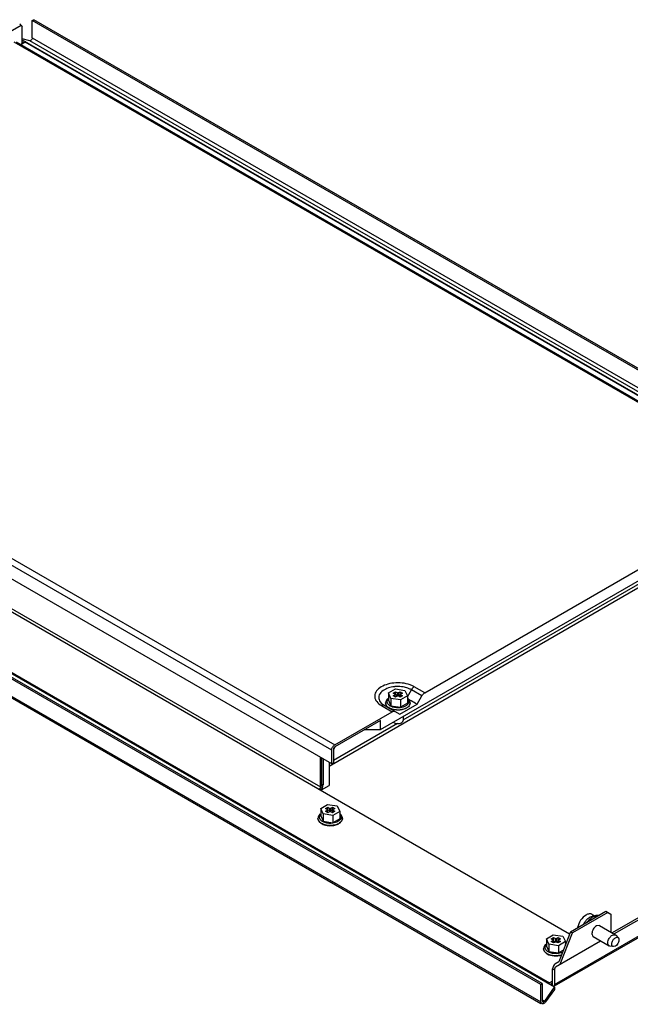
# Model space of a CAD drawing. Header units: millimetres. Extents: x 116 to 902, y 475 to 946.
# Tile 2 of 3: x 383 to 670, y 475 to 938. Entities that reach past the tile are written whole.
import ezdxf

# ---------------------------------------------------------------- set-up
doc = ezdxf.new("R2010")
doc.units = ezdxf.units.MM
doc.header["$LTSCALE"] = 92.436101
doc.layers.get('0').update_dxf_attribs({"linetype": 'CONTINUOUS'})

msp = doc.modelspace()

# ---------------------------------------------------------------- linework, layer by layer
at = {"color": 7}
for p, q in [((383.95, 935.47), (369.63, 927.2)), ((383.95, 935.47), (384.49, 934.7)), ((389.26, 937.72), (389.97, 938.12)), ((389.26, 929.55), (389.26, 937.72)), ((886.71, 650.52), (389.26, 937.72)), ((901.92, 642.56), (389.97, 938.12)), ((384.49, 927), (384.49, 934.7)), ((742.11, 718.9), (380.78, 927.51)), ((743.11, 719), (381.78, 927.61)), ((383.66, 926.52), (384.49, 927)), ((383.84, 926.42), (385.89, 927.6)), ((388.15, 928.24), (384.49, 929.09)), ((384.49, 928.73), (876.2, 644.85)), ((385.3, 927.26), (384.49, 927.73)), ((384.67, 926.9), (384.49, 927)), ((874.02, 645.79), (385.89, 927.6)), ((877.95, 645.46), (388.15, 928.24)), ((389.26, 929.55), (879.64, 646.44)), ((170.06, 805.85), (531.39, 597.24)), ((529.98, 594.79), (168.65, 803.4)), ((529.98, 588.26), (168.65, 796.87)), ((641.78, 508.2), (161.22, 785.64)), ((628.27, 484.57), (116.32, 780.13)), ((628.98, 484.98), (117.03, 780.54)), ((634.77, 483.28), (125.65, 777.21)), ((126.06, 777.59), (632.35, 485.29)), ((178.19, 777.48), (524.68, 577.44)), ((116.32, 771.97), (628.27, 476.4)), ((116.73, 771.05), (628.33, 475.69)), ((552.96, 604.39), (720.54, 701.14)), ((720.46, 697.79), (528.74, 587.1)), ((573.74, 621.69), (699.77, 694.45)), ((563.59, 608.93), (702.32, 689.02)), ((892.97, 632.95), (634.51, 483.74)), ((634.63, 484.57), (893.43, 633.98)), ((867.45, 627.55), (661.85, 508.85)), ((868.33, 627.04), (662.73, 508.34)), ((556.63, 621.61), (559.9, 623.5)), ((557.83, 619.03), (556.63, 621.61)), ((556.63, 621.61), (556.63, 618.18)), ((558.86, 621.55), (560, 622.21)), ((559.82, 621), (558.86, 621.55)), ((558.86, 620.29), (559.82, 620.84)), ((560, 619.63), (558.86, 620.29)), ((559.82, 619.74), (559.82, 620.84)), ((559.88, 619.7), (559.88, 620.92)), ((559.9, 623.5), (564.36, 622.81)), ((560, 622.21), (560.95, 621.66)), ((560, 620.98), (560, 622.21)), ((560, 620.98), (560.95, 620.43)), ((560.95, 620.43), (560.95, 621.66)), ((561.23, 621.66), (562.19, 622.21)), ((561.23, 621.66), (561.23, 620.43)), ((561.23, 620.43), (562.19, 620.98)), ((562.19, 622.21), (563.32, 621.55)), ((562.19, 620.98), (562.19, 622.21)), ((563.32, 620.29), (562.19, 619.63)), ((562.31, 619.7), (562.31, 620.92)), ((563.32, 621.55), (562.36, 621)), ((562.36, 620.84), (563.32, 620.29)), ((562.36, 620.84), (562.36, 619.74)), ((564.36, 622.81), (565.55, 620.23)), ((565.55, 619.86), (567.44, 623.12)), ((572.39, 620.27), (567.44, 623.12)), ((573.74, 621.69), (568.79, 624.55)), ((570.12, 616.33), (572.39, 620.27)), ((553.38, 615.65), (558.33, 612.79)), ((554.73, 615.78), (561.95, 611.62)), ((555.34, 616.81), (555.34, 616.91)), ((556.63, 618.18), (557.83, 615.61)), ((562.29, 618.34), (557.83, 619.03)), ((557.83, 619.03), (557.83, 615.61)), ((560.95, 620.19), (560, 619.63)), ((562.19, 619.63), (561.23, 620.19)), ((561.95, 611.62), (570.12, 616.33)), ((565.55, 620.23), (562.29, 618.34)), ((562.29, 618.34), (562.29, 614.92)), ((565.55, 616.8), (562.29, 614.92)), ((565.55, 620.23), (565.55, 616.8)), ((567.39, 617.9), (566.19, 618.59)), ((566.84, 616.84), (566.84, 616.93)), ((531.39, 597.24), (558.33, 612.79)), ((558.35, 613.92), (557, 614.49)), ((558.35, 613.92), (557.03, 614.56)), ((557.83, 615.61), (562.29, 614.92)), ((530.86, 590.04), (560.9, 607.38)), ((552.96, 608.67), (531.39, 596.22)), ((552.96, 604.39), (552.96, 608.67)), ((563.59, 610.52), (563.59, 608.67)), ((545.54, 604.39), (552.96, 604.39)), ((529.98, 588.26), (529.98, 594.79)), ((530.86, 595.3), (530.86, 588.77)), ((531.48, 596.17), (530.95, 595.25)), ((524.68, 577.44), (524.68, 591.32)), ((525.38, 577.85), (525.38, 590.91)), ((525.91, 590.61), (525.91, 578.36)), ((528.74, 588.98), (528.74, 578.16)), ((529.98, 588.26), (530.86, 588.77)), ((525.38, 578.67), (525.91, 578.36)), ((525.2, 576.11), (524.84, 576.32)), ((525.2, 576.11), (528.74, 578.16)), ((524.81, 567.31), (528.08, 569.2)), ((526.01, 564.74), (524.81, 567.31)), ((524.81, 567.31), (524.81, 563.88)), ((530.47, 564.05), (526.01, 564.74)), ((526.01, 564.74), (526.01, 561.31)), ((527.05, 567.26), (528.18, 567.91)), ((528, 566.71), (527.05, 567.26)), ((527.05, 565.99), (528, 566.54)), ((528.18, 565.34), (527.05, 565.99)), ((528, 565.44), (528, 566.54)), ((528.06, 565.4), (528.06, 566.62)), ((528.08, 569.2), (532.54, 568.51)), ((528.18, 567.91), (529.13, 567.36)), ((528.18, 566.68), (528.18, 567.91)), ((528.18, 566.68), (529.13, 566.13)), ((529.13, 565.89), (528.18, 565.34)), ((529.13, 566.13), (529.13, 567.36)), ((529.41, 567.36), (530.37, 567.91)), ((529.41, 567.36), (529.41, 566.13)), ((529.41, 566.13), (530.37, 566.68)), ((530.37, 565.34), (529.41, 565.89)), ((530.37, 567.91), (531.5, 567.26)), ((530.37, 566.68), (530.37, 567.91)), ((531.5, 565.99), (530.37, 565.34)), ((533.73, 565.93), (530.47, 564.05)), ((530.49, 565.4), (530.49, 566.62)), ((531.5, 567.26), (530.55, 566.71)), ((530.55, 566.54), (531.5, 565.99)), ((530.55, 566.54), (530.55, 565.44)), ((532.54, 568.51), (533.73, 565.93)), ((533.73, 565.93), (533.73, 562.5)), ((523.52, 562.54), (523.52, 562.62)), ((524.81, 563.88), (526.01, 561.31)), ((526.01, 561.31), (530.47, 560.62)), ((530.47, 564.05), (530.47, 560.62)), ((533.73, 562.5), (530.47, 560.62)), ((535.02, 562.54), (535.02, 562.62)), ((642.23, 509.37), (658.85, 518.96)), ((659.73, 518.45), (643.12, 508.86)), ((658.85, 518.96), (661.15, 517.64)), ((652.4, 517.51), (653.96, 516.62)), ((661.15, 517.64), (661.15, 509.26)), ((642.23, 509.37), (636.73, 495.18)), ((642.23, 509.37), (643.12, 508.86)), ((655.93, 512.27), (654.43, 512.12)), ((655.93, 512.27), (663.39, 507.97)), ((630.88, 506.08), (634.14, 507.96)), ((632.07, 503.5), (630.88, 506.08)), ((630.88, 506.08), (630.88, 502.65)), ((633.11, 506.02), (634.24, 506.67)), ((634.07, 505.47), (633.11, 506.02)), ((633.11, 504.75), (634.07, 505.31)), ((634.24, 504.1), (633.11, 504.75)), ((634.07, 504.2), (634.07, 505.31)), ((634.12, 504.1), (634.12, 505.39)), ((634.12, 504.89), (634.24, 504.96)), ((634.14, 507.96), (638.6, 507.27)), ((634.24, 506.67), (635.2, 506.12)), ((634.24, 504.96), (634.24, 506.67)), ((634.24, 504.96), (634.99, 504.53)), ((635.2, 504.65), (634.24, 504.1)), ((635.17, 492.84), (656.38, 505.08)), ((635.2, 504.65), (635.2, 506.12)), ((635.48, 506.12), (636.43, 506.67)), ((635.48, 506.12), (635.48, 504.65)), ((636.43, 504.1), (635.48, 504.65)), ((635.69, 504.53), (636.43, 504.96)), ((636.43, 506.67), (637.57, 506.02)), ((636.43, 504.96), (636.43, 506.67)), ((637.57, 504.75), (636.43, 504.1)), ((639.8, 504.7), (636.53, 502.81)), ((636.55, 504.1), (636.55, 505.39)), ((637.57, 506.02), (636.61, 505.47)), ((636.61, 505.31), (637.57, 504.75)), ((636.61, 505.31), (636.61, 504.2)), ((637.4, 494.13), (643.12, 508.86)), ((638.6, 507.27), (639.8, 504.7)), ((639.8, 504.7), (639.8, 503.1)), ((652.93, 507.08), (660.39, 502.77)), ((661.89, 507.82), (663.39, 507.97)), ((663.39, 507.97), (663.67, 507.72)), ((664.73, 506.44), (663.67, 507.72)), ((629.59, 501.31), (629.59, 501.39)), ((630.88, 502.65), (632.07, 500.07)), ((636.53, 502.81), (632.07, 503.5)), ((632.07, 503.5), (632.07, 500.07)), ((632.07, 500.07), (636.53, 499.38)), ((636.53, 502.81), (636.53, 499.38)), ((638.89, 500.74), (636.53, 499.38)), ((660.74, 502.64), (660.39, 502.77)), ((662.39, 502.37), (660.74, 502.64)), ((663.31, 502.59), (662.39, 502.37)), ((634.29, 493.35), (633.75, 491.96)), ((633.75, 491.96), (634.63, 491.45)), ((633.75, 484.26), (633.75, 491.96)), ((634.63, 491.45), (635.17, 492.84)), ((634.63, 491.45), (634.63, 484.57)), ((636.73, 495.18), (634.91, 494.13)), ((633.75, 486.1), (632.35, 485.29)), ((628.27, 484.57), (628.98, 484.98)), ((628.27, 476.4), (628.27, 484.57)), ((628.98, 484.98), (628.98, 476.81)), ((630.09, 476.78), (634.77, 483.28)), ((634.77, 482.28), (630.49, 476.35)), ((632.51, 484.57), (633.75, 485.28)), ((632.86, 484.77), (633.75, 484.26)), ((634.77, 483.28), (634.77, 482.28)), ((628.98, 477.43), (630.09, 476.78)), ((628.98, 476.81), (629.18, 476.35)), ((628.68, 475.49), (628.27, 476.4))]:
    msp.add_line(p, q, dxfattribs=at)
for centre, radius, start, end in [((561.07, 609.37), 15.28, 93.049, 95.4543), ((561.69, 612.27), 12.31, 70.3814, 76.0379), ((558.53, 622.41), 7.64, 236.2808, 236.9712), ((558.74, 622.73), 8.02, 236.9897, 240.0197), ((557.31, 616.81), 1.97, 180.0274, 192.5701), ((187.43, -47.79), 766.49, 60.04829, 60.28353), ((560.55, 622.75), 9.1, 256.0029, 256.9544), ((560.67, 621.34), 7.77, 252.5888, 253.5911), ((520.83, 578.85), 5.15, 327.9268, 329.2486), ((529.82, 566.74), 7.37, 286.814, 291.9468), ((529.82, 566.66), 7.37, 286.8844, 291.789), ((656.83, 508.31), 9.73, 142.3739, 147.1285), ((656.07, 508.82), 7.95, 137.6082, 142.7841), ((651.44, 515.84), 1.93, 59.9917, 67.7345), ((653.13, 513.87), 2.89, 94.0707, 99.9312), ((657.51, 509.22), 7.83, 122.7668, 127.7725), ((657.04, 509.94), 6.98, 120.0185, 122.7223), ((656.3, 511.38), 5.36, 110.9059, 114.1309), ((655.2, 513), 4.08, 101.3196, 104.1469), ((657.04, 508.17), 9.98, 147.1236, 151.1597), ((637.19, 500.29), 4.29, 49.1457, 51.852)]:
    msp.add_arc(centre, radius, start, end, dxfattribs=at)
for centre, major_axis, ratio, start_param, end_param in [((383.07, 935.98), (1, -0.86), 0.218396, 0.708661, 1.494059), ((635.17, 492.84), (0.31, 1.39), 0.697902, 0.56815, 1.353548)]:
    msp.add_ellipse(centre, major_axis=major_axis, ratio=ratio, start_param=start_param, end_param=end_param, dxfattribs=at)
for points in [[(386.29, 927.69), (386.17, 927.72), (386.02, 927.68), (385.91, 927.62)], [(560.95, 620.43), (561.01, 620.4), (561.08, 620.37), (561.14, 620.4)], [(560.95, 620.19), (561.01, 620.22), (561.15, 620.25), (561.16, 620.18)], [(561.23, 621.66), (561.17, 621.62), (561.03, 621.59), (561.02, 621.66)], [(555.41, 616.41), (555.37, 616.57), (555.34, 616.72), (555.34, 616.88)], [(556.39, 619.03), (556.27, 618.92), (556.16, 618.82), (556.06, 618.7)], [(556.37, 618.53), (556.53, 618.76), (556.72, 618.97), (556.93, 619.15)], [(566.14, 618.68), (565.98, 618.86), (565.8, 619.03), (565.61, 619.19)], [(565.83, 618.51), (565.97, 618.28), (566.08, 618.01), (566.12, 617.74)], [(566.74, 617.61), (566.63, 618), (566.41, 618.37), (566.14, 618.68)], [(566.84, 616.94), (566.84, 617.17), (566.81, 617.39), (566.74, 617.61)], [(558.53, 614.98), (558.18, 615.1), (557.84, 615.24), (557.52, 615.43)], [(559.7, 613.62), (559.29, 613.68), (558.88, 613.76), (558.48, 613.88)], [(559.68, 613.68), (559.28, 613.73), (558.88, 613.8), (558.49, 613.89)], [(531.39, 596.22), (531.09, 596.04), (530.86, 595.66), (530.86, 595.3)], [(523.97, 576.22), (524.11, 576.3), (524.22, 576.41), (524.32, 576.53)], [(524.57, 564.73), (524.46, 564.63), (524.35, 564.53), (524.25, 564.41)], [(524.56, 564.23), (524.71, 564.47), (524.9, 564.67), (525.12, 564.85)], [(529.13, 566.13), (529.19, 566.1), (529.26, 566.07), (529.32, 566.1)], [(529.13, 565.89), (529.19, 565.92), (529.33, 565.95), (529.34, 565.88)], [(529.41, 567.36), (529.35, 567.32), (529.22, 567.29), (529.2, 567.36)], [(534.21, 564.51), (534.07, 564.65), (533.93, 564.78), (533.78, 564.9)], [(526.76, 560.66), (526.4, 560.79), (526.04, 560.94), (525.7, 561.13)], [(534.01, 564.21), (534.15, 563.98), (534.26, 563.72), (534.3, 563.45)], [(535.02, 562.62), (535.02, 562.4), (534.98, 562.17), (534.91, 561.96)], [(534.93, 561.95), (534.99, 562.14), (535.02, 562.34), (535.02, 562.54)], [(652.17, 517.63), (651.94, 517.72), (651.7, 517.77), (651.46, 517.78)], [(652.84, 516.39), (652.64, 516.28), (652.45, 516.15), (652.27, 516.02)], [(652.93, 516.76), (653.26, 516.78), (653.6, 516.74), (653.91, 516.62)], [(653.55, 515.98), (653.73, 516.09), (653.92, 516.18), (654.11, 516.27)], [(655.31, 517.07), (655, 517.09), (654.7, 517.06), (654.4, 517)], [(655.79, 516.99), (655.63, 517.03), (655.47, 517.05), (655.31, 517.07)], [(635.2, 504.65), (635.26, 504.69), (635.4, 504.72), (635.41, 504.65)], [(635.48, 506.12), (635.42, 506.09), (635.28, 506.06), (635.27, 506.13)], [(630.64, 503.5), (630.53, 503.4), (630.42, 503.29), (630.32, 503.18)], [(630.62, 503), (630.77, 503.23), (630.97, 503.44), (631.18, 503.61)], [(632.87, 499.41), (632.49, 499.54), (632.12, 499.7), (631.77, 499.9)], [(638.52, 499.69), (638.29, 499.59), (638.06, 499.5), (637.82, 499.42)], [(631.94, 484.91), (632.05, 485.06), (632.19, 485.2), (632.35, 485.29)], [(629.18, 476.35), (629.23, 476.32), (629.3, 476.31), (629.36, 476.31)]]:
    msp.add_open_spline(points, degree=3, dxfattribs=at)
for points, knots in [([(389.26, 929.55), (389.26, 929.39), (389.13, 928.82), (388.57, 928.14), (388.15, 928.24)], [0, 0, 0, 0, 0.274324, 1, 1, 1, 1]), ([(566.83, 625.45), (564.42, 626.31), (560.46, 626.68), (555.61, 625.69), (552.62, 624.27), (550.56, 622.25), (549.93, 619.68), (551.09, 617.24), (552.53, 616.14), (553.38, 615.65)], [0, 0, 0, 0, 0.304885, 0.455341, 0.587638, 0.696337, 0.788303, 0.883833, 1, 1, 1, 1]), ([(568.79, 624.55), (568.64, 624.63), (568.01, 624.98), (567.34, 625.26), (566.83, 625.45)], [0, 0, 0, 0, 0.240539, 1, 1, 1, 1]), ([(555.96, 623.72), (554.34, 623.07), (552.16, 621.54), (552.06, 618.99), (552.6, 617.44), (553.56, 616.54), (554.29, 616.06)], [0, 0, 0, 0, 0.520411, 0.628355, 0.739968, 1, 1, 1, 1]), ([(559.62, 624.57), (559.29, 624.54), (558.05, 624.38), (556.82, 624.06), (555.96, 623.72)], [0, 0, 0, 0, 0.260018, 1, 1, 1, 1]), ([(559.89, 620.92), (559.89, 620.91), (559.87, 620.88), (559.83, 620.88), (559.81, 620.88)], [0, 0, 0, 0, 0.337821, 1, 1, 1, 1]), ([(559.82, 621), (559.84, 620.99), (559.87, 620.97), (559.89, 620.94), (559.89, 620.92)], [0, 0, 0, 0, 0.552589, 1, 1, 1, 1]), ([(564.66, 624.21), (564.31, 624.3), (562.86, 624.6), (561.37, 624.68), (560.26, 624.62)], [0, 0, 0, 0, 0.244299, 1, 1, 1, 1]), ([(561.14, 620.4), (561.14, 620.4), (561.16, 620.41), (561.16, 620.43), (561.16, 620.44)], [0, 0, 0, 0, 0.478191, 1, 1, 1, 1]), ([(562.29, 620.92), (562.29, 620.93), (562.32, 620.96), (562.35, 620.96), (562.37, 620.96)], [0, 0, 0, 0, 0.337821, 1, 1, 1, 1]), ([(562.36, 620.84), (562.35, 620.85), (562.32, 620.87), (562.29, 620.9), (562.29, 620.92)], [0, 0, 0, 0, 0.552589, 1, 1, 1, 1]), ([(567.44, 623.12), (567.32, 623.19), (566.79, 623.48), (566.25, 623.71), (565.82, 623.86)], [0, 0, 0, 0, 0.240539, 1, 1, 1, 1]), ([(568.79, 624.55), (568.66, 624.47), (568.12, 624.09), (567.69, 623.56), (567.44, 623.12)], [0, 0, 0, 0, 0.229114, 1, 1, 1, 1]), ([(572.39, 620.27), (572.48, 620.42), (572.84, 620.97), (573.32, 621.45), (573.74, 621.69)], [0, 0, 0, 0, 0.267145, 1, 1, 1, 1]), ([(554.73, 615.78), (554.64, 615.83), (554.19, 616), (553.69, 615.83), (553.38, 615.65)], [0, 0, 0, 0, 0.220911, 1, 1, 1, 1]), ([(556.06, 618.7), (555.95, 618.57), (555.55, 618.05), (555.33, 617.37), (555.34, 616.88)], [0, 0, 0, 0, 0.260756, 1, 1, 1, 1]), ([(557.01, 614.48), (556.8, 614.61), (556.1, 615.06), (555.52, 615.79), (555.39, 616.38)], [0, 0, 0, 0, 0.287406, 1, 1, 1, 1]), ([(557.03, 614.56), (556.82, 614.68), (556.13, 615.14), (555.56, 615.84), (555.41, 616.41)], [0, 0, 0, 0, 0.286049, 1, 1, 1, 1]), ([(556.06, 617.24), (556.01, 617.57), (556.09, 618.04), (556.31, 618.43), (556.37, 618.53)], [0, 0, 0, 0, 0.734283, 1, 1, 1, 1]), ([(557.52, 615.43), (557.32, 615.54), (556.67, 615.98), (556.14, 616.69), (556.06, 617.24)], [0, 0, 0, 0, 0.290194, 1, 1, 1, 1]), ([(566.12, 617.74), (566.16, 617.47), (566.1, 616.87), (565.58, 616.07), (564.72, 615.41), (564.01, 615.1), (563.62, 614.97)], [0, 0, 0, 0, 0.204778, 0.43032, 0.69476, 1, 1, 1, 1]), ([(566.84, 616.93), (566.84, 616.31), (566.04, 614.9), (564.69, 614.28), (563.91, 614.02)], [0, 0, 0, 0, 0.42903, 1, 1, 1, 1]), ([(566.84, 616.84), (566.84, 616.22), (566.05, 614.83), (564.71, 614.2), (563.93, 613.95)], [0, 0, 0, 0, 0.429038, 1, 1, 1, 1]), ([(558.33, 612.79), (558.44, 612.86), (558.86, 613.06), (559.39, 613.09), (559.68, 612.93)], [0, 0, 0, 0, 0.295505, 1, 1, 1, 1]), ([(563.62, 614.97), (563.22, 614.84), (561.55, 614.45), (559.76, 614.56), (558.53, 614.98)], [0, 0, 0, 0, 0.245856, 1, 1, 1, 1]), ([(563.91, 614.02), (563.58, 613.92), (562.2, 613.56), (560.75, 613.56), (559.68, 613.68)], [0, 0, 0, 0, 0.241717, 1, 1, 1, 1]), ([(563.93, 613.95), (563.6, 613.84), (562.22, 613.49), (560.77, 613.46), (559.7, 613.62)], [0, 0, 0, 0, 0.241409, 1, 1, 1, 1]), ([(559, 607.88), (559.49, 607.45), (560.88, 607.09), (562.26, 607.31), (562.86, 607.65)], [0, 0, 0, 0, 0.485013, 1, 1, 1, 1]), ([(562.86, 607.65), (562.97, 607.72), (563.32, 607.95), (563.59, 608.37), (563.59, 608.67)], [0, 0, 0, 0, 0.294565, 1, 1, 1, 1]), ([(529.98, 594.79), (529.98, 595.28), (530.31, 596.23), (530.97, 597), (531.39, 597.24)], [0, 0, 0, 0, 0.500002, 1, 1, 1, 1]), ([(524.32, 576.53), (524.48, 576.73), (524.64, 577.04), (524.68, 577.37), (524.68, 577.44)], [0, 0, 0, 0, 0.771242, 1, 1, 1, 1]), ([(525.38, 577.85), (525.38, 577.68), (525.28, 576.94), (524.9, 576.25), (524.51, 575.84)], [0, 0, 0, 0, 0.230725, 1, 1, 1, 1]), ([(525.26, 576.21), (525.36, 576.38), (525.7, 577.04), (525.91, 577.79), (525.91, 578.34)], [0, 0, 0, 0, 0.266675, 1, 1, 1, 1]), ([(528.07, 566.62), (528.07, 566.61), (528.05, 566.58), (528.01, 566.58), (527.99, 566.58)], [0, 0, 0, 0, 0.337821, 1, 1, 1, 1]), ([(528, 566.71), (528.02, 566.7), (528.05, 566.67), (528.07, 566.64), (528.07, 566.62)], [0, 0, 0, 0, 0.552589, 1, 1, 1, 1]), ([(529.32, 566.1), (529.32, 566.11), (529.34, 566.12), (529.34, 566.13), (529.34, 566.14)], [0, 0, 0, 0, 0.478191, 1, 1, 1, 1]), ([(530.47, 566.62), (530.47, 566.63), (530.5, 566.66), (530.53, 566.66), (530.55, 566.66)], [0, 0, 0, 0, 0.337821, 1, 1, 1, 1]), ([(530.55, 566.54), (530.53, 566.55), (530.5, 566.57), (530.47, 566.61), (530.47, 566.62)], [0, 0, 0, 0, 0.552589, 1, 1, 1, 1]), ([(524.25, 564.41), (524.14, 564.29), (523.74, 563.77), (523.52, 563.11), (523.52, 562.62)], [0, 0, 0, 0, 0.260626, 1, 1, 1, 1]), ([(525.21, 560.28), (524.73, 560.55), (523.91, 561.18), (523.52, 562.18), (523.52, 562.62)], [0, 0, 0, 0, 0.55083, 1, 1, 1, 1]), ([(523.52, 562.54), (523.52, 562.09), (523.91, 561.09), (524.73, 560.47), (525.21, 560.19)], [0, 0, 0, 0, 0.449168, 1, 1, 1, 1]), ([(524.24, 562.94), (524.19, 563.27), (524.27, 563.74), (524.49, 564.14), (524.56, 564.23)], [0, 0, 0, 0, 0.734283, 1, 1, 1, 1]), ([(525.7, 561.13), (525.5, 561.25), (524.85, 561.68), (524.32, 562.39), (524.24, 562.94)], [0, 0, 0, 0, 0.290194, 1, 1, 1, 1]), ([(526.5, 559.71), (526.38, 559.75), (525.94, 559.91), (525.51, 560.1), (525.21, 560.28)], [0, 0, 0, 0, 0.261507, 1, 1, 1, 1]), ([(525.21, 560.19), (525.3, 560.14), (525.71, 559.92), (526.14, 559.75), (526.48, 559.64)], [0, 0, 0, 0, 0.238216, 1, 1, 1, 1]), ([(531.78, 560.66), (531.38, 560.53), (529.74, 560.15), (527.97, 560.26), (526.76, 560.66)], [0, 0, 0, 0, 0.245831, 1, 1, 1, 1]), ([(534.3, 563.45), (534.34, 563.17), (534.28, 562.57), (533.75, 561.76), (532.88, 561.1), (532.17, 560.79), (531.78, 560.66)], [0, 0, 0, 0, 0.20446, 0.429911, 0.694516, 1, 1, 1, 1]), ([(532.55, 559.81), (532.85, 559.93), (533.81, 560.39), (534.7, 561.22), (534.93, 561.95)], [0, 0, 0, 0, 0.294211, 1, 1, 1, 1]), ([(534.91, 561.96), (534.83, 561.75), (534.32, 560.81), (533.34, 560.21), (532.57, 559.9)], [0, 0, 0, 0, 0.214682, 1, 1, 1, 1]), ([(535.02, 562.62), (535.02, 563.13), (534.77, 563.84), (534.33, 564.37), (534.21, 564.51)], [0, 0, 0, 0, 0.737548, 1, 1, 1, 1]), ([(526.48, 559.64), (526.91, 559.5), (528.71, 559.09), (530.63, 559.2), (531.96, 559.61)], [0, 0, 0, 0, 0.245688, 1, 1, 1, 1]), ([(531.95, 559.68), (531.52, 559.55), (529.72, 559.17), (527.81, 559.3), (526.5, 559.71)], [0, 0, 0, 0, 0.246794, 1, 1, 1, 1]), ([(649.52, 517.23), (648.49, 516.64), (646.77, 514.81), (645.77, 512.53), (645.54, 511.31)], [0, 0, 0, 0, 0.486963, 1, 1, 1, 1]), ([(649.13, 514.25), (649.28, 514.45), (649.91, 515.2), (650.66, 515.85), (651.28, 516.21)], [0, 0, 0, 0, 0.2667, 1, 1, 1, 1]), ([(651.46, 517.78), (651.3, 517.79), (650.62, 517.75), (649.97, 517.49), (649.52, 517.23)], [0, 0, 0, 0, 0.22569, 1, 1, 1, 1]), ([(652.27, 516.02), (652.1, 515.9), (651.41, 515.37), (650.79, 514.74), (650.37, 514.22)], [0, 0, 0, 0, 0.237997, 1, 1, 1, 1]), ([(651.28, 516.21), (651.4, 516.27), (651.82, 516.5), (652.28, 516.66), (652.63, 516.72)], [0, 0, 0, 0, 0.267372, 1, 1, 1, 1]), ([(654.21, 516.96), (654.09, 516.93), (653.62, 516.79), (653.17, 516.58), (652.84, 516.39)], [0, 0, 0, 0, 0.236452, 1, 1, 1, 1]), ([(654.43, 512.12), (653.8, 511.76), (652.81, 510.62), (652.31, 509.19), (652.31, 508.46)], [0, 0, 0, 0, 0.499764, 1, 1, 1, 1]), ([(634.14, 505.39), (634.14, 505.38), (634.11, 505.35), (634.08, 505.35), (634.06, 505.35)], [0, 0, 0, 0, 0.337821, 1, 1, 1, 1]), ([(634.07, 505.47), (634.08, 505.46), (634.11, 505.44), (634.14, 505.4), (634.14, 505.39)], [0, 0, 0, 0, 0.552589, 1, 1, 1, 1]), ([(636.54, 505.39), (636.54, 505.4), (636.57, 505.43), (636.6, 505.43), (636.62, 505.43)], [0, 0, 0, 0, 0.337821, 1, 1, 1, 1]), ([(636.61, 505.31), (636.59, 505.32), (636.57, 505.34), (636.54, 505.37), (636.54, 505.39)], [0, 0, 0, 0, 0.552589, 1, 1, 1, 1]), ([(652.31, 508.46), (652.31, 508.31), (652.34, 507.8), (652.62, 507.26), (652.93, 507.08)], [0, 0, 0, 0, 0.295831, 1, 1, 1, 1]), ([(660.39, 502.77), (659.96, 503.02), (659.66, 504.03), (659.9, 505.21), (660.2, 505.9), (660.39, 506.23)], [0, 0, 0, 0, 0.406717, 0.688193, 1, 1, 1, 1]), ([(660.39, 506.23), (660.49, 506.4), (660.89, 507.01), (661.43, 507.55), (661.89, 507.82)], [0, 0, 0, 0, 0.267105, 1, 1, 1, 1]), ([(662.39, 502.37), (662.24, 502.4), (661.94, 502.53), (661.67, 502.97), (661.58, 503.54), (661.69, 504.45), (662.2, 505.55), (662.9, 506.28), (663.31, 506.51)], [0, 0, 0, 0, 0.087866, 0.181457, 0.292929, 0.424326, 0.72082, 1, 1, 1, 1]), ([(663.31, 506.51), (663.55, 506.65), (664.06, 506.86), (664.59, 506.61), (664.73, 506.44)], [0, 0, 0, 0, 0.552093, 1, 1, 1, 1]), ([(664.73, 506.44), (665.15, 505.93), (664.96, 504.6), (664.25, 503.37), (663.64, 502.79), (663.31, 502.59)], [0, 0, 0, 0, 0.446705, 0.735527, 1, 1, 1, 1]), ([(630.32, 503.18), (630.21, 503.05), (629.81, 502.53), (629.59, 501.87), (629.59, 501.39)], [0, 0, 0, 0, 0.260626, 1, 1, 1, 1]), ([(631.27, 499.04), (630.8, 499.31), (629.98, 499.94), (629.59, 500.94), (629.59, 501.39)], [0, 0, 0, 0, 0.55083, 1, 1, 1, 1]), ([(629.59, 501.31), (629.59, 500.86), (629.98, 499.86), (630.8, 499.23), (631.27, 498.96)], [0, 0, 0, 0, 0.449168, 1, 1, 1, 1]), ([(630.31, 501.71), (630.26, 502.03), (630.33, 502.51), (630.56, 502.9), (630.62, 503)], [0, 0, 0, 0, 0.734283, 1, 1, 1, 1]), ([(631.77, 499.9), (631.57, 500.01), (630.92, 500.45), (630.39, 501.15), (630.31, 501.71)], [0, 0, 0, 0, 0.290194, 1, 1, 1, 1]), ([(638.13, 498.49), (636.99, 498.12), (634.61, 497.89), (632.26, 498.47), (631.27, 499.04)], [0, 0, 0, 0, 0.514923, 1, 1, 1, 1]), ([(631.27, 498.96), (632.25, 498.39), (634.59, 497.81), (636.96, 498.03), (638.1, 498.39)], [0, 0, 0, 0, 0.484816, 1, 1, 1, 1]), ([(637.82, 499.42), (637.43, 499.29), (635.81, 498.92), (634.07, 499.03), (632.87, 499.41)], [0, 0, 0, 0, 0.245814, 1, 1, 1, 1]), ([(634.63, 484.57), (634.63, 484.46), (634.61, 484.1), (634.43, 483.72), (634.22, 483.57)], [0, 0, 0, 0, 0.292071, 1, 1, 1, 1]), ([(629.36, 476.31), (629.42, 476.3), (629.72, 476.36), (629.95, 476.59), (630.09, 476.78)], [0, 0, 0, 0, 0.20497, 1, 1, 1, 1]), ([(630.49, 476.35), (630.36, 476.17), (629.94, 475.66), (629.09, 475.25), (628.68, 475.49)], [0, 0, 0, 0, 0.320312, 1, 1, 1, 1])]:
    msp.add_open_spline(points, degree=3, knots=knots, dxfattribs=at)

doc.saveas('drawing.dxf')
